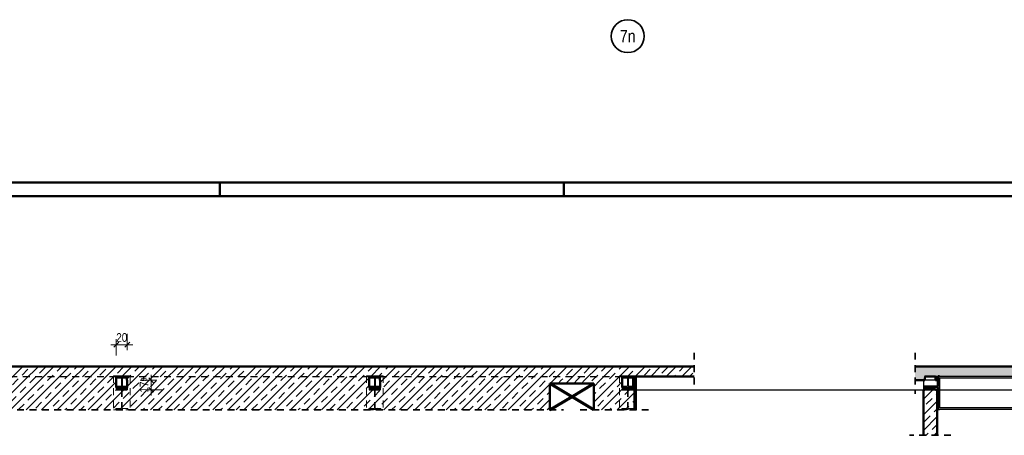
# Model space of a CAD drawing. Header units: millimetres. Extents: x -13 to 146, y -13 to 60.
# Tile 19 of 170: x 13 to 31, y -4 to 3. Entities that reach past the tile are written whole.
import ezdxf
from ezdxf.enums import TextEntityAlignment as Align

# ---------------------------------------------------------------- set-up
doc = ezdxf.new("R2010")
doc.units = ezdxf.units.MM
doc.linetypes.add('HIDDEN', pattern=[0.375, 0.25, -0.125])
for name, color, linetype, lineweight in [('01_Neubau Raumschraffuren', 7, 'Continuous', 20), ('Achsen', 7, 'Continuous', 20), ('Geschnittene Kanten', 7, 'Continuous', 20), ('Schraffuren', 7, 'Continuous', 20), ('Texte', 7, 'Continuous', 20)]:
    doc.layers.add(name, color=color, linetype=linetype, lineweight=lineweight)
doc.styles.add('Arial Narrow', font='ARIALN.TTF')
doc.dimstyles.new('Arch_Strakon_dimstyle', dxfattribs={"dimtxt": 11.25, "dimasz": 1, "dimexe": 1.25, "dimexo": 0.0625, "dimgap": 1, "dimtad": 0, "dimdec": 5, "dimzin": 12, "dimdsep": 46, "dimtxsty": 'Arial Narrow', "dimblk": 'Arrowhead_Tick', "dimsah": 1, "dimcen": 0, "dimse1": 1, "dimse2": 1, "dimclrd": 6, "dimclrt": 3, "dimazin": 0, "dimtfac": 1, "dimtdec": 4, "dimtmove": 0, "dimatfit": 3, "dimldrblk": 'NONE', "dimfxl": 1, "dimtvp": 1, "dimtolj": 1, "dimtzin": 0, "dimlwd": 13, "dimarcsym": 2})
pattern_1 = [(45, (0, 0), (-0.14142136, 0.14142136), [0.15, -0.1]), (45, (-0.07071, 0.07071), (-0.14142136, 0.14142136), [])]

# ---------------------------------------------------------------- blocks, each defined once
blk = doc.blocks.new('Arrowhead_Tick')
at = {"color": 0, "linetype": 'Continuous', "lineweight": -2}
for p, q in [((0, 20), (0, -10)), ((-1, 0), (0, 0)), ((10, 0), (0, 0))]:
    blk.add_line(p, q, dxfattribs=at)
at = {"color": 2, "linetype": 'Continuous', "lineweight": 35}
blk.add_line((4.4, 4.4), (-4.4, -4.4), dxfattribs=at)
blk = doc.blocks.new('*D777')
at = {"layer": 'Achsen', "color": 6, "linetype": 'Continuous', "lineweight": 13}
blk.add_line((15.5, -3.513), (15.5, -3.358), dxfattribs=at)
at = {"layer": 'Defpoints', "color": 0}
for p in [(15.065, -3.348), (15.5, -3.348), (15.065, -3.523)]:
    blk.add_point(p, dxfattribs=at)
at = {"layer": 'Achsen', "color": 6, "lineweight": 13, "xscale": 0.01, "yscale": 0.01, "zscale": 0.01}
for p, rotation in [((15.5, -3.348), 90), ((15.5, -3.523), 270)]:
    blk.add_blockref('Arrowhead_Tick', p, dxfattribs=dict(at, rotation=rotation))
at = {"layer": 'Achsen', "color": 2, "lineweight": 35, "insert": (15.371, -3.435), "char_height": 0.1575, "attachment_point": 5, "rotation": 90, "style": 'Arial Narrow'}
blk.add_mtext('\\A1;17{\\A1;\\H.6x;\\S5;}', dxfattribs=at)
blk = doc.blocks.new('_None')
blk = doc.blocks.new('*D778')
at = {"layer": 'Achsen', "color": 6, "linetype": 'Continuous', "lineweight": 13}
blk.add_line((14.875, -2.7), (15.055, -2.7), dxfattribs=at)
at = {"layer": 'Defpoints', "color": 0}
for p in [(15.065, -2.7), (14.865, -3.523), (15.065, -3.523)]:
    blk.add_point(p, dxfattribs=at)
at = {"layer": 'Achsen', "color": 6, "lineweight": 13, "xscale": 0.01, "yscale": 0.01, "zscale": 0.01}
blk.add_blockref('Arrowhead_Tick', (15.065, -2.7), dxfattribs=at)
at = {"layer": 'Achsen', "color": 6, "lineweight": 13, "xscale": 0.01, "yscale": 0.01, "zscale": 0.01, "rotation": 180}
blk.add_blockref('Arrowhead_Tick', (14.865, -2.7), dxfattribs=at)
at = {"layer": 'Achsen', "color": 2, "lineweight": 35, "insert": (14.965, -2.57), "char_height": 0.1575, "attachment_point": 5, "style": 'Arial Narrow'}
blk.add_mtext('\\A1;20', dxfattribs=at)

msp = doc.modelspace()

# ---------------------------------------------------------------- hatches: boundary and pattern name
at = {"layer": 'Schraffuren', "lineweight": 13}
h = msp.add_hatch(dxfattribs=at)
h.set_pattern_fill('bB', color=6, scale=0.01, angle=45, style=0, pattern_type=2)
h.set_pattern_definition(pattern_1)
h.paths.add_polyline_path([(25.374827, -3.277727), (25.374827, -3.097727), (5.594608, -3.097727), (5.594608, -3.347727), (10.265051, -3.347727), (10.265051, -3.277727), (10.465051, -3.277727), (10.465051, -3.347727), (14.865021, -3.347727), (14.865021, -3.277727), (15.058014, -3.277727), (15.058014, -3.347727), (19.465028, -3.347727), (19.465028, -3.277727), (19.65802, -3.277727), (19.65802, -3.347727), (24.065036, -3.347727), (24.065036, -3.277727), (24.265036, -3.277727), (24.265036, -3.347727), (24.289981, -3.347727), (24.289981, -3.277727)])
h = msp.add_hatch(dxfattribs=at)
h.set_pattern_fill('bB', color=6, scale=0.01, angle=45, style=0, pattern_type=2)
h.set_pattern_definition(pattern_1)
h.paths.add_polyline_path([(52.835391, -3.347727), (52.835391, -3.097727), (29.38993, -3.097727), (29.38993, -3.347727), (29.565072, -3.347727), (29.565072, -3.277727), (29.758064, -3.277727), (29.758064, -3.347727), (29.790017, -3.347727), (29.790017, -3.277727), (43.565017, -3.277727), (43.565017, -3.347727)])
h = msp.add_hatch(dxfattribs=at)
h.set_pattern_fill('bB', color=6, scale=0.01, angle=45, style=0, pattern_type=2)
h.set_pattern_definition(pattern_1)
h.paths.add_polyline_path([(24.289608, -3.347727), (24.265036, -3.347727), (24.265036, -3.522727), (24.065036, -3.522727), (24.065036, -3.347727), (19.665028, -3.347727), (19.665028, -3.522727), (19.465028, -3.522727), (19.465028, -3.347727), (15.065021, -3.347727), (15.065021, -3.522727), (14.865021, -3.522727), (14.865021, -3.347727), (10.465051, -3.347727), (10.465051, -3.522727), (10.265051, -3.522727), (10.265051, -3.347727), (7.686409, -3.347727), (7.686409, -3.888262), (22.746886, -3.888262), (22.746886, -3.407727), (23.546886, -3.407727), (23.546886, -3.888262), (24.289608, -3.888262)])
h.paths.add_polyline_path([(7.937112, -3.777727), (7.937112, -3.577727), (8.337112, -3.577727), (8.337112, -3.777727)])
at = {"layer": 'Schraffuren', "lineweight": 13, "true_color": 0x4682b4}
for points in [[(15.058014, -3.477727), (15.058014, -3.453727), (14.972264, -3.453727), (14.972264, -3.347727), (14.957764, -3.347727), (14.957764, -3.453727), (14.872014, -3.453727), (14.872014, -3.477727)], [(19.65802, -3.477727), (19.65802, -3.453727), (19.57227, -3.453727), (19.57227, -3.347727), (19.55777, -3.347727), (19.55777, -3.453727), (19.47202, -3.453727), (19.47202, -3.477727)], [(29.565072, -3.301727), (29.565072, -3.277727), (29.559644, -3.277727), (29.559644, -3.301727)], [(29.809644, -3.277727), (29.758064, -3.277727), (29.758064, -3.301727), (29.809644, -3.301727)], [(29.834644, -3.887727), (29.834644, -3.267727), (29.809644, -3.267727), (29.809644, -3.887727)], [(43.320017, -3.307727), (43.320017, -3.277727), (29.834644, -3.277727), (29.834644, -3.307727)], [(15.065021, -3.502727), (15.065021, -3.477727), (14.865021, -3.477727), (14.865021, -3.502727)], [(15.065021, -3.522727), (15.065021, -3.502727), (14.865021, -3.502727), (14.865021, -3.522727)], [(19.665028, -3.502727), (19.665028, -3.477727), (19.465028, -3.477727), (19.465028, -3.502727)], [(19.665028, -3.522727), (19.665028, -3.502727), (19.465028, -3.502727), (19.465028, -3.522727)], [(24.265036, -3.502727), (24.265036, -3.477727), (24.065036, -3.477727), (24.065036, -3.502727)], [(24.265036, -3.522727), (24.265036, -3.502727), (24.065036, -3.502727), (24.065036, -3.522727)], [(29.809644, -3.477727), (29.809644, -3.453727), (29.559644, -3.453727), (29.559644, -3.477727)], [(29.759644, -3.522727), (29.759644, -3.502727), (29.559644, -3.502727), (29.559644, -3.522727)], [(43.320017, -3.877727), (43.320017, -3.847727), (29.834644, -3.847727), (29.834644, -3.877727)]]:
    msp.add_hatch(color=145, dxfattribs=at).paths.add_polyline_path(points)
at = {"layer": 'Schraffuren', "lineweight": 13}
h = msp.add_hatch(dxfattribs=at)
h.set_pattern_fill('bB', color=6, scale=0.01, angle=45, style=0, pattern_type=2)
h.set_pattern_definition(pattern_1)
h.paths.add_polyline_path([(29.789644, -4.349823), (29.789644, -3.522727), (29.539644, -3.522727), (29.539644, -4.349823)])

# ---------------------------------------------------------------- linework, layer by layer
at = {"color": 4, "linetype": 'Continuous', "lineweight": 50}
for p, q in [((1, 0.25), (79.75, 0.25)), ((0, 0), (80, 0)), ((5.894608, -3.097727), (25.374827, -3.097727)), ((52.835391, -3.097727), (29.38993, -3.097727)), ((14.865021, -3.277727), (15.058014, -3.277727)), ((14.865021, -3.277727), (14.865021, -3.347727)), ((14.865021, -3.347727), (14.865021, -3.477727)), ((15.058014, -3.277727), (15.058014, -3.347727)), ((15.058014, -3.347727), (15.065021, -3.347727)), ((15.065021, -3.347727), (15.065021, -3.477727)), ((19.465028, -3.277727), (19.65802, -3.277727)), ((19.465028, -3.277727), (19.465028, -3.347727)), ((19.465028, -3.347727), (19.465028, -3.477727)), ((19.65802, -3.277727), (19.65802, -3.347727)), ((19.65802, -3.347727), (19.665028, -3.347727)), ((19.665028, -3.347727), (19.665028, -3.477727)), ((24.065036, -3.277727), (24.265036, -3.277727)), ((24.065036, -3.277727), (24.065036, -3.347727)), ((24.065036, -3.347727), (24.065036, -3.477727)), ((24.265036, -3.277727), (24.265036, -3.347727)), ((24.265036, -3.347727), (24.265036, -3.477727)), ((24.289608, -3.347727), (24.289981, -3.347727)), ((24.289608, -3.347727), (24.289608, -3.888262)), ((24.289981, -3.277727), (25.374827, -3.277727)), ((24.289981, -3.277727), (24.289981, -3.347727)), ((29.565072, -3.347727), (29.38993, -3.347727)), ((29.758064, -3.277727), (29.565072, -3.277727)), ((29.565072, -3.301727), (29.565072, -3.347727)), ((29.758064, -3.301727), (29.758064, -3.347727)), ((29.790017, -3.347727), (29.758064, -3.347727)), ((29.790017, -3.277727), (29.790017, -3.347727)), ((29.834644, -3.277727), (29.809644, -3.277727)), ((22.746886, -3.407727), (23.546886, -3.407727)), ((22.746886, -3.407727), (22.746886, -3.888262)), ((23.546886, -3.407727), (23.546886, -3.888262)), ((29.559644, -3.522727), (29.539644, -3.522727)), ((29.539644, -3.522727), (29.539644, -4.349823)), ((29.789644, -3.522727), (29.759644, -3.522727)), ((29.789644, -3.522727), (29.789644, -4.349823))]:
    msp.add_line(p, q, dxfattribs=at)
at = {"color": 4, "linetype": 'Continuous', "lineweight": 50, "ltscale": 0.5}
for p, q in [((16.75, 0), (16.75, 0.25)), ((23, 0), (23, 0.25))]:
    msp.add_line(p, q, dxfattribs=at)
at = {"color": 2, "linetype": 'HIDDEN', "lineweight": 35, "ltscale": 0.5}
for p, q in [((25.374827, -2.847727), (25.374827, -3.527727)), ((29.38993, -2.847727), (29.38993, -3.597727)), ((7.436409, -3.888262), (22.996886, -3.888262)), ((23.296886, -3.888262), (24.539608, -3.888262)), ((30.039644, -4.349823), (29.289644, -4.349823))]:
    msp.add_line(p, q, dxfattribs=at)
at = {"layer": '01_Neubau Raumschraffuren', "color": 3, "linetype": 'HIDDEN', "lineweight": 25, "ltscale": 0.5}
for p, q in [((10.465051, -3.277727), (14.865021, -3.277727)), ((15.058014, -3.277727), (19.465028, -3.277727)), ((19.65802, -3.277727), (24.065036, -3.277727)), ((24.265036, -3.277727), (24.289981, -3.277727)), ((29.789644, -3.453727), (29.789644, -3.477727))]:
    msp.add_line(p, q, dxfattribs=at)
at = {"layer": '01_Neubau Raumschraffuren', "color": 6, "linetype": 'HIDDEN', "lineweight": 13, "ltscale": 0.5}
for p, q in [((14.815021, -3.267727), (15.115021, -3.267727)), ((14.815021, -3.267727), (14.815021, -3.887727)), ((14.855014, -3.277727), (14.855014, -3.296727)), ((14.855014, -3.296727), (14.959014, -3.296727)), ((14.959014, -3.296727), (14.959014, -3.858727)), ((14.971014, -3.296727), (15.075014, -3.296727)), ((14.971014, -3.296727), (14.971014, -3.858727)), ((15.075014, -3.277727), (15.075014, -3.296727)), ((15.115021, -3.267727), (15.115021, -3.887727)), ((19.415028, -3.267727), (19.715028, -3.267727)), ((19.415028, -3.267727), (19.415028, -3.887727)), ((19.45502, -3.277727), (19.45502, -3.296727)), ((19.45502, -3.296727), (19.55902, -3.296727)), ((19.55902, -3.296727), (19.55902, -3.858727)), ((19.57102, -3.296727), (19.67502, -3.296727)), ((19.57102, -3.296727), (19.57102, -3.858727)), ((19.67502, -3.277727), (19.67502, -3.296727)), ((19.715028, -3.267727), (19.715028, -3.887727)), ((24.015036, -3.267727), (24.315036, -3.267727)), ((24.015036, -3.267727), (24.015036, -3.887727)), ((24.055036, -3.277727), (24.055036, -3.296727)), ((24.055036, -3.296727), (24.159036, -3.296727)), ((24.159036, -3.296727), (24.159036, -3.858727)), ((24.171036, -3.296727), (24.275036, -3.296727)), ((24.171036, -3.296727), (24.171036, -3.858727)), ((24.275036, -3.277727), (24.275036, -3.296727)), ((24.315036, -3.267727), (24.315036, -3.277727)), ((29.809644, -3.277727), (29.809644, -3.301727)), ((14.865021, -3.502727), (15.065021, -3.502727)), ((14.872014, -3.477727), (15.058014, -3.477727)), ((19.465028, -3.502727), (19.665028, -3.502727)), ((19.47202, -3.477727), (19.65802, -3.477727)), ((24.065036, -3.502727), (24.265036, -3.502727)), ((29.809644, -3.453727), (29.809644, -3.477727)), ((14.815021, -3.887727), (15.115021, -3.887727)), ((14.855014, -3.858727), (14.959014, -3.858727)), ((14.855014, -3.858727), (14.855014, -3.877727)), ((14.855014, -3.877727), (15.075014, -3.877727)), ((14.971014, -3.858727), (15.075014, -3.858727)), ((15.075014, -3.858727), (15.075014, -3.877727)), ((19.415028, -3.887727), (19.715028, -3.887727)), ((19.45502, -3.858727), (19.55902, -3.858727)), ((19.45502, -3.858727), (19.45502, -3.877727)), ((19.45502, -3.877727), (19.67502, -3.877727)), ((19.57102, -3.858727), (19.67502, -3.858727)), ((19.67502, -3.858727), (19.67502, -3.877727)), ((24.015036, -3.887727), (24.289608, -3.887727)), ((24.055036, -3.858727), (24.159036, -3.858727)), ((24.055036, -3.858727), (24.055036, -3.877727)), ((24.055036, -3.877727), (24.275036, -3.877727)), ((24.171036, -3.858727), (24.275036, -3.858727)), ((24.275036, -3.858727), (24.275036, -3.877727))]:
    msp.add_line(p, q, dxfattribs=at)
at = {"layer": 'Achsen', "color": 3, "linetype": 'Continuous', "lineweight": 25}
for p, q in [((14.872014, -3.277727), (14.872014, -3.301727)), ((14.872014, -3.301727), (14.957764, -3.301727)), ((14.957764, -3.301727), (14.957764, -3.347727)), ((14.972264, -3.301727), (15.058014, -3.301727)), ((14.972264, -3.301727), (14.972264, -3.347727)), ((19.47202, -3.277727), (19.47202, -3.301727)), ((19.47202, -3.301727), (19.55777, -3.301727)), ((19.55777, -3.301727), (19.55777, -3.347727)), ((19.57227, -3.301727), (19.65802, -3.301727)), ((19.57227, -3.301727), (19.57227, -3.347727)), ((24.072028, -3.277727), (24.072028, -3.301727)), ((24.072028, -3.301727), (24.157778, -3.301727)), ((24.157778, -3.301727), (24.157778, -3.453727)), ((24.172278, -3.301727), (24.258028, -3.301727)), ((24.172278, -3.301727), (24.172278, -3.453727)), ((24.258028, -3.277727), (24.258028, -3.301727)), ((24.315036, -3.277727), (24.315036, -3.887727)), ((29.539644, -3.347727), (29.539644, -3.522727)), ((29.758064, -3.347727), (29.565072, -3.347727)), ((29.789644, -3.347727), (29.789644, -3.453727)), ((24.072028, -3.453727), (24.157778, -3.453727)), ((24.072028, -3.453727), (24.072028, -3.477727)), ((24.172278, -3.453727), (24.258028, -3.453727)), ((24.258028, -3.453727), (24.258028, -3.477727)), ((29.789644, -3.477727), (29.789644, -3.522727)), ((24.289608, -3.887727), (24.315036, -3.887727))]:
    msp.add_line(p, q, dxfattribs=at)
at = {"layer": 'Achsen', "color": 1, "linetype": 'Continuous', "lineweight": 70}
for p, q in [((23.546886, -3.888262), (22.746886, -3.407727)), ((23.146886, -3.647994), (23.546886, -3.407727)), ((22.746886, -3.888262), (23.146886, -3.647994))]:
    msp.add_line(p, q, dxfattribs=at)
at = {"layer": 'Achsen', "color": 2, "linetype": 'Continuous', "lineweight": 35}
msp.add_circle((24.164631, 2.914268), 0.3, dxfattribs=at)
at = {"layer": 'Geschnittene Kanten', "color": 3, "linetype": 'Continuous', "lineweight": 25}
for p, q in [((14.957764, -3.347727), (14.972264, -3.347727)), ((14.957764, -3.347727), (14.957764, -3.453727)), ((14.972264, -3.347727), (14.972264, -3.453727)), ((19.55777, -3.347727), (19.57227, -3.347727)), ((19.55777, -3.347727), (19.55777, -3.453727)), ((19.57227, -3.347727), (19.57227, -3.453727)), ((29.565072, -3.277727), (29.559644, -3.277727)), ((29.559644, -3.277727), (29.559644, -3.301727)), ((29.565072, -3.301727), (29.559644, -3.301727)), ((29.565072, -3.277727), (29.565072, -3.301727)), ((29.809644, -3.277727), (29.758064, -3.277727)), ((29.758064, -3.277727), (29.758064, -3.301727)), ((29.809644, -3.301727), (29.758064, -3.301727)), ((29.834644, -3.267727), (29.809644, -3.267727)), ((29.809644, -3.267727), (29.809644, -3.277727)), ((29.809644, -3.301727), (29.809644, -3.453727)), ((29.834644, -3.267727), (29.834644, -3.277727)), ((43.320017, -3.277727), (29.834644, -3.277727)), ((43.320017, -3.307727), (29.834644, -3.307727)), ((29.834644, -3.307727), (29.834644, -3.847727)), ((14.865021, -3.477727), (14.872014, -3.477727)), ((14.865021, -3.477727), (14.865021, -3.502727)), ((14.865021, -3.502727), (14.865021, -3.522727)), ((14.865021, -3.522727), (15.065021, -3.522727)), ((14.872014, -3.453727), (14.957764, -3.453727)), ((14.872014, -3.453727), (14.872014, -3.477727)), ((14.972264, -3.453727), (15.058014, -3.453727)), ((15.058014, -3.453727), (15.058014, -3.477727)), ((15.058014, -3.477727), (15.065021, -3.477727)), ((15.065021, -3.477727), (15.065021, -3.502727)), ((15.065021, -3.502727), (15.065021, -3.522727)), ((19.465028, -3.477727), (19.47202, -3.477727)), ((19.465028, -3.477727), (19.465028, -3.502727)), ((19.465028, -3.502727), (19.465028, -3.522727)), ((19.465028, -3.522727), (19.665028, -3.522727)), ((19.47202, -3.453727), (19.55777, -3.453727)), ((19.47202, -3.453727), (19.47202, -3.477727)), ((19.57227, -3.453727), (19.65802, -3.453727)), ((19.65802, -3.453727), (19.65802, -3.477727)), ((19.65802, -3.477727), (19.665028, -3.477727)), ((19.665028, -3.477727), (19.665028, -3.502727)), ((19.665028, -3.502727), (19.665028, -3.522727)), ((24.065036, -3.477727), (24.265036, -3.477727)), ((24.065036, -3.477727), (24.065036, -3.502727)), ((24.065036, -3.502727), (24.065036, -3.522727)), ((24.065036, -3.522727), (24.265036, -3.522727)), ((24.265036, -3.477727), (24.265036, -3.502727)), ((24.265036, -3.502727), (24.265036, -3.522727)), ((29.809644, -3.453727), (29.559644, -3.453727)), ((29.559644, -3.453727), (29.559644, -3.477727)), ((29.809644, -3.477727), (29.559644, -3.477727)), ((29.759644, -3.502727), (29.559644, -3.502727)), ((29.559644, -3.502727), (29.559644, -3.522727)), ((29.759644, -3.522727), (29.559644, -3.522727)), ((29.759644, -3.502727), (29.759644, -3.522727)), ((29.809644, -3.477727), (29.809644, -3.887727)), ((29.834644, -3.887727), (29.809644, -3.887727)), ((43.320017, -3.847727), (29.834644, -3.847727)), ((43.320017, -3.877727), (29.834644, -3.877727)), ((29.834644, -3.877727), (29.834644, -3.887727))]:
    msp.add_line(p, q, dxfattribs=at)
at = {"layer": 'Texte', "color": 3, "linetype": 'Continuous', "lineweight": 25}
msp.add_line((24.265036, -3.522727), (53.361657, -3.522727), dxfattribs=at)

# ---------------------------------------------------------------- texts
at = {"layer": 'Achsen', "color": 4, "lineweight": 50, "style": 'Arial Narrow'}
msp.add_text('7n', height=0.225, dxfattribs=at).set_placement((24.163031, 2.914268), align=Align.MIDDLE_CENTER)

# ---------------------------------------------------------------- dimensions: what is measured, and where the dimension line sits
at = {"layer": 'Achsen', "lineweight": 35}
dim = msp.add_linear_dim(base=(15.065021, -2.700035), p1=(14.865021, -3.522727), p2=(15.065021, -3.522727), text='20', dimstyle='Arch_Strakon_dimstyle', override={"dimscale": 0.01, "dimtxt": 15.75, "dimasz": 1, "dimgap": 5, "dimtad": 1, "dimjust": 0, "dimtih": 0, "dimtoh": 0, "dimdec": 4, "dimdsep": 46, "dimtxsty": 'Arial Narrow', "dimclrd": 6, "dimclrt": 2, "dimtix": 1, "dimtofl": 255, "dimtmove": 0, "dimatfit": 2, "dimfxl": 0, "dimfxlon": 0, "dimtvp": 31.746032, "dimlwd": 13}, dxfattribs=at)
dim.commit()
dim.dimension.update_dxf_attribs({"geometry": '*D778', "text_midpoint": (14.965021, -2.700035), "dimtype": 160})
dim = msp.add_linear_dim(base=(15.5, -3.347727), p1=(15.065021, -3.522727), p2=(15.065021, -3.347727), angle=90, text='17{\\A1;\\H.6x;\\S5;}', dimstyle='Arch_Strakon_dimstyle', override={"dimscale": 0.01, "dimtxt": 15.75, "dimasz": 1, "dimgap": 5, "dimtad": 1, "dimjust": 0, "dimtih": 0, "dimtoh": 0, "dimdec": 4, "dimdsep": 46, "dimtxsty": 'Arial Narrow', "dimclrd": 6, "dimclrt": 2, "dimtix": 1, "dimtofl": 255, "dimtmove": 0, "dimatfit": 2, "dimfxl": 0, "dimfxlon": 0, "dimtvp": 31.746032, "dimlwd": 13}, dxfattribs=at)
dim.commit()
dim.dimension.update_dxf_attribs({"geometry": '*D777', "text_midpoint": (15.5, -3.435227), "dimtype": 160})

doc.saveas('drawing.dxf')
